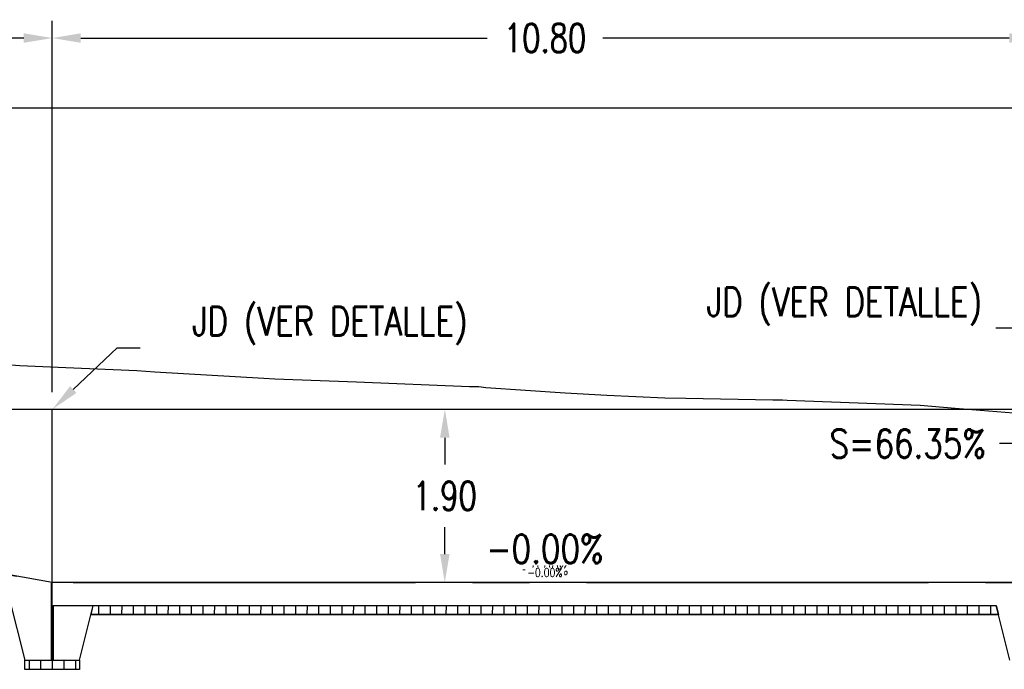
# Model space of a CAD drawing. Header units: metres. Extents: x 719936 to 720643, y 9143565 to 9144018.
# Tile 30 of 56: x 720523 to 720533, y 9143911 to 9143918. Entities that reach past the tile are written whole.
import ezdxf
from ezdxf import colors
from ezdxf.entities.mleader import LeaderData, LeaderLine
from ezdxf.math import Vec2, Vec3

# ---------------------------------------------------------------- set-up
doc = ezdxf.new("R2010")
doc.units = ezdxf.units.M
doc.linetypes.add('CENTER2', pattern=[1.125, 0.75, -0.125, 0.125, -0.125])
doc.linetypes.add('CONTINUO', pattern=[0])
for name, color, linetype in [('-01-C-DESCOLMA', 5, 'CENTER2'), ('01_CIVI_322_PF_GRID', 8, 'Continuous'), ('_ESTRUC-PARED-PLANTA', 2, 'Continuous'), ('_ESTRUCTURA', 1, 'Continuous'), ('AecObjExplode_PLANTA RAPIDA_Vport_1ECE', 7, 'Continuous'), ('AecObjExplode_PLANTA RAPIDA_Vport_1ED3', 7, 'Continuous'), ('AecObjExplode_PLANTA RAPIDA_Vport_1ED7', 7, 'Continuous'), ('AecObjExplode_PLANTA RAPIDA_Vport_220C', 7, 'Continuous'), ('AecObjExplode_PLANTA RAPIDA_Vport_22C7', 7, 'Continuous'), ('AecObjExplode_PLANTA RAPIDA_Vport_22CB', 7, 'Continuous'), ('AecObjExplode_PLANTA RAPIDA_Vport_22E2', 7, 'Continuous'), ('AecObjExplode_PLANTA RAPIDA_Vport_22EB', 7, 'Continuous'), ('AecObjExplode_PLANTA RAPIDA_Vport_2460', 7, 'Continuous'), ('AecObjExplode_PLANTA RAPIDA_Vport_2496', 7, 'Continuous'), ('AIR.A3-TN', 32, 'Continuous'), ('AIR.A3_NOTAS', 7, 'Continuous'), ('C-Borde de Camino', 2, 'Continuous'), ('Layer1 (.05)', 8, 'Continuous'), ('Layer2 (.10)', 1, 'Continuous')]:
    doc.layers.add(name, color=color, linetype=linetype)
doc.styles.add('AIR-Simplex.(0.80)', font='simplex.shx', dxfattribs={"width": 0.8})
doc.styles.add('SIMPLEX', font='simplex.shx', dxfattribs={"width": 0.75})
doc.dimstyles.new('ART -250-A3-horiz', dxfattribs={"dimscale": 0.25, "dimtxt": 1.25, "dimasz": 1.25, "dimexe": 0.75, "dimexo": 0.75, "dimgap": 0.75, "dimtad": 0, "dimtih": 1, "dimtoh": 1, "dimzin": 1, "dimdsep": 46, "dimtxsty": 'SIMPLEX', "dimcen": 0.75, "dimdle": 1.5, "dimclrd": 1, "dimclre": 1, "dimclrt": 7, "dimadec": 0, "dimazin": 0, "dimtfac": 1, "dimtofl": 0, "dimtmove": 2, "dimatfit": 3, "dimfxl": 1.5, "dimtolj": 1, "dimtzin": 1, "dimarcsym": 0})

# ---------------------------------------------------------------- blocks, each defined once
blk = doc.blocks.new('*D45')
at = {"layer": '_ESTRUC-PARED-PLANTA', "color": 1, "lineweight": -2, "transparency": 16777216}
for p, q in [((720527.244, 9143913.602), (720527.244, 9143913.308)), ((720527.244, 9143912.327), (720527.244, 9143912.621))]:
    blk.add_line(p, q, dxfattribs=at)
at = {"layer": '_ESTRUC-PARED-PLANTA', "color": 1, "transparency": 16777216}
for points in [[(720527.192, 9143913.602), (720527.297, 9143913.602), (720527.245, 9143913.915)], [(720527.192, 9143912.327), (720527.296, 9143912.327), (720527.244, 9143912.015)]]:
    blk.add_solid(points, dxfattribs=at)
at = {"layer": 'Defpoints', "color": 0, "transparency": 16777216}
for p in [(720527.245, 9143913.915), (720527.245, 9143913.915), (720527.244, 9143912.015)]:
    blk.add_point(p, dxfattribs=at)
at = {"layer": '_ESTRUC-PARED-PLANTA', "color": 7, "transparency": 16777216, "insert": (720527.244, 9143912.965), "char_height": 0.3125, "attachment_point": 5, "style": 'SIMPLEX'}
blk.add_mtext('\\A1;1.90', dxfattribs=at)
blk = doc.blocks.new('*D799')
at = {"layer": 'Defpoints', "color": 0, "transparency": 16777216}
for p in [(720533.745, 9143917.98), (720522.941, 9143913.915), (720533.745, 9143913.915, 291.332)]:
    blk.add_point(p, dxfattribs=at)
at = {"layer": 'Layer2 (.10)', "color": 1, "lineweight": -2, "transparency": 16777216}
for p, q in [((720522.941, 9143914.102), (720522.941, 9143918.168)), ((720533.745, 9143914.102), (720533.745, 9143918.168)), ((720523.253, 9143917.98), (720527.709, 9143917.98)), ((720533.433, 9143917.98), (720528.977, 9143917.98))]:
    blk.add_line(p, q, dxfattribs=at)
at = {"layer": 'Layer2 (.10)', "color": 1, "transparency": 16777216}
for points in [[(720523.253, 9143918.032), (720523.253, 9143917.928), (720522.941, 9143917.98)], [(720533.433, 9143918.032), (720533.433, 9143917.928), (720533.745, 9143917.98)]]:
    blk.add_solid(points, dxfattribs=at)
at = {"layer": 'Layer2 (.10)', "color": 7, "transparency": 16777216, "insert": (720528.343, 9143917.98), "char_height": 0.3125, "attachment_point": 5, "style": 'SIMPLEX'}
blk.add_mtext('\\A1;10.80', dxfattribs=at)
blk = doc.blocks.new('*D948')
at = {"layer": 'Defpoints', "color": 0, "transparency": 16777216}
for p in [(720522.941, 9143917.98), (720516.661, 9143914.657), (720522.941, 9143913.915)]:
    blk.add_point(p, dxfattribs=at)
at = {"layer": 'Layer2 (.10)', "color": 1, "lineweight": -2, "transparency": 16777216}
for p, q in [((720516.661, 9143914.844), (720516.661, 9143918.168)), ((720522.941, 9143914.102), (720522.941, 9143918.168)), ((720516.973, 9143917.98), (720519.256, 9143917.98)), ((720522.628, 9143917.98), (720520.345, 9143917.98))]:
    blk.add_line(p, q, dxfattribs=at)
at = {"layer": 'Layer2 (.10)', "color": 1, "transparency": 16777216}
for points in [[(720516.973, 9143918.032), (720516.973, 9143917.928), (720516.661, 9143917.98)], [(720522.628, 9143918.032), (720522.628, 9143917.928), (720522.941, 9143917.98)]]:
    blk.add_solid(points, dxfattribs=at)
at = {"layer": 'Layer2 (.10)', "color": 7, "transparency": 16777216, "insert": (720519.801, 9143917.98), "char_height": 0.3125, "attachment_point": 5, "style": 'SIMPLEX'}
blk.add_mtext('\\A1;6.28', dxfattribs=at)
blk = doc.blocks.new('AecObjExplode_PLANTA RAPIDA_Vport_1ECE')
at = {"layer": '-01-C-DESCOLMA', "color": 5, "linetype": 'CENTER2', "lineweight": 30, "ltscale": 5, "flags": 128}
blk.add_lwpolyline([(720495.244, 9143914.384), (720505.244, 9143914.239), (720510.694, 9143914.215), (720522.941, 9143912.014), (720533.741, 9143912.014), (720535.244, 9143913.015), (720540.244, 9143912.964), (720543.244, 9143912.865)], dxfattribs=at)
at = {"layer": '01_CIVI_322_PF_GRID', "color": 7, "linetype": 'Continuous', "lineweight": -3}
blk.add_line((720495.244, 9143917.215), (720545.244, 9143917.215), dxfattribs=at)
at = {"layer": 'AIR.A3-TN', "color": 32, "linetype": 'Continuous', "lineweight": -3, "ltscale": 5, "flags": 128}
blk.add_lwpolyline([(720522.115, 9143914.43), (720522.585, 9143914.392), (720523.089, 9143914.371), (720523.869, 9143914.338), (720524.066, 9143914.324), (720525.26, 9143914.253), (720525.38, 9143914.246), (720526.277, 9143914.212), (720527.514, 9143914.164), (720527.618, 9143914.162), (720527.694, 9143914.153), (720528.562, 9143914.094), (720529.02, 9143914.066), (720529.656, 9143914.037), (720529.885, 9143914.035), (720530.839, 9143914.015), (720530.945, 9143914.015), (720530.997, 9143914.013), (720532.455, 9143913.959), (720532.839, 9143913.927), (720533.57, 9143913.866)], dxfattribs=at)
at = {"layer": 'AIR.A3_NOTAS', "color": 7, "linetype": 'Continuous', "lineweight": -3, "insert": (720528.341, 9143912.227), "char_height": 0.3125, "width": 1.37071, "attachment_point": 8, "rotation": 359.9999, "style": 'AIR-Simplex.(0.80)', "bg_fill": 3, "box_fill_scale": 1.08, "bg_fill_color": 256, "bg_fill_true_color": 13158600, "bg_fill_transparency": 0}
blk.add_mtext('-0.00%', dxfattribs=at)
blk.add_mtext('-0.00%', dxfattribs=at)
blk = doc.blocks.new('AecObjExplode_PLANTA RAPIDA_Vport_1ED3')
at = {"layer": '-01-C-DESCOLMA', "color": 5, "linetype": 'CENTER2', "lineweight": 30, "ltscale": 5, "flags": 128}
blk.add_lwpolyline([(720495.244, 9143914.384), (720505.244, 9143914.239), (720510.694, 9143914.215), (720522.941, 9143912.014), (720533.741, 9143912.014), (720535.244, 9143913.015), (720540.244, 9143912.964), (720543.244, 9143912.865)], dxfattribs=at)
at = {"layer": '01_CIVI_322_PF_GRID', "color": 7, "linetype": 'Continuous', "lineweight": -3}
blk.add_line((720495.244, 9143917.215), (720545.244, 9143917.215), dxfattribs=at)
at = {"layer": 'AIR.A3-TN', "color": 32, "linetype": 'Continuous', "lineweight": -3, "ltscale": 5, "flags": 128}
blk.add_lwpolyline([(720522.115, 9143914.43), (720522.585, 9143914.392), (720523.089, 9143914.371), (720523.869, 9143914.338), (720524.066, 9143914.324), (720525.26, 9143914.253), (720525.38, 9143914.246), (720526.277, 9143914.212), (720527.514, 9143914.164), (720527.618, 9143914.162), (720527.694, 9143914.153), (720528.562, 9143914.094), (720529.02, 9143914.066), (720529.656, 9143914.037), (720529.885, 9143914.035), (720530.839, 9143914.015), (720530.945, 9143914.015), (720530.997, 9143914.013), (720532.455, 9143913.959), (720532.839, 9143913.927), (720533.57, 9143913.866)], dxfattribs=at)
at = {"layer": 'AIR.A3_NOTAS', "color": 7, "linetype": 'Continuous', "lineweight": -3, "insert": (720528.341, 9143912.099), "char_height": 0.125, "width": 0.54829, "attachment_point": 8, "rotation": 359.9999, "style": 'AIR-Simplex.(0.80)', "bg_fill": 3, "box_fill_scale": 1.08, "bg_fill_color": 256, "bg_fill_true_color": 13158600, "bg_fill_transparency": 0}
blk.add_mtext('-0.00%', dxfattribs=at)
blk.add_mtext('-0.00%', dxfattribs=at)
blk = doc.blocks.new('AecObjExplode_PLANTA RAPIDA_Vport_1ED7')
at = {"layer": '-01-C-DESCOLMA', "color": 5, "linetype": 'CENTER2', "lineweight": 30, "ltscale": 5, "flags": 128}
blk.add_lwpolyline([(720495.244, 9143914.384), (720505.244, 9143914.239), (720510.694, 9143914.215), (720522.941, 9143912.014), (720533.741, 9143912.014), (720535.244, 9143913.015), (720540.244, 9143912.964), (720543.244, 9143912.865)], dxfattribs=at)
at = {"layer": '01_CIVI_322_PF_GRID', "color": 7, "linetype": 'Continuous', "lineweight": -3}
blk.add_line((720495.244, 9143917.215), (720545.244, 9143917.215), dxfattribs=at)
at = {"layer": 'AIR.A3-TN', "color": 32, "linetype": 'Continuous', "lineweight": -3, "ltscale": 5, "flags": 128}
blk.add_lwpolyline([(720522.115, 9143914.43), (720522.585, 9143914.392), (720523.089, 9143914.371), (720523.869, 9143914.338), (720524.066, 9143914.324), (720525.26, 9143914.253), (720525.38, 9143914.246), (720526.277, 9143914.212), (720527.514, 9143914.164), (720527.618, 9143914.162), (720527.694, 9143914.153), (720528.562, 9143914.094), (720529.02, 9143914.066), (720529.656, 9143914.037), (720529.885, 9143914.035), (720530.839, 9143914.015), (720530.945, 9143914.015), (720530.997, 9143914.013), (720532.455, 9143913.959), (720532.839, 9143913.927), (720533.57, 9143913.866)], dxfattribs=at)
at = {"layer": 'AIR.A3_NOTAS', "color": 7, "linetype": 'Continuous', "lineweight": -3, "insert": (720528.341, 9143912.099), "char_height": 0.125, "width": 0.54829, "attachment_point": 8, "rotation": 359.9999, "style": 'AIR-Simplex.(0.80)', "bg_fill": 3, "box_fill_scale": 1.08, "bg_fill_color": 256, "bg_fill_true_color": 13158600, "bg_fill_transparency": 0}
blk.add_mtext('-0.00%', dxfattribs=at)
blk.add_mtext('-0.00%', dxfattribs=at)
blk = doc.blocks.new('AecObjExplode_PLANTA RAPIDA_Vport_220C')
at = {"layer": '-01-C-DESCOLMA', "color": 5, "linetype": 'CENTER2', "lineweight": 30, "ltscale": 5, "flags": 128}
blk.add_lwpolyline([(720495.244, 9143914.384), (720505.244, 9143914.239), (720510.694, 9143914.215), (720522.941, 9143912.014), (720533.741, 9143912.014), (720535.244, 9143913.015), (720540.244, 9143912.964), (720543.244, 9143912.865)], dxfattribs=at)
at = {"layer": '01_CIVI_322_PF_GRID', "color": 7, "linetype": 'Continuous', "lineweight": -3}
blk.add_line((720495.244, 9143917.215), (720545.244, 9143917.215), dxfattribs=at)
at = {"layer": 'AIR.A3-TN', "color": 32, "linetype": 'Continuous', "lineweight": -3, "ltscale": 5, "flags": 128}
blk.add_lwpolyline([(720522.115, 9143914.43), (720522.585, 9143914.392), (720523.089, 9143914.371), (720523.869, 9143914.338), (720524.066, 9143914.324), (720525.26, 9143914.253), (720525.38, 9143914.246), (720526.277, 9143914.212), (720527.514, 9143914.164), (720527.618, 9143914.162), (720527.694, 9143914.153), (720528.562, 9143914.094), (720529.02, 9143914.066), (720529.656, 9143914.037), (720529.885, 9143914.035), (720530.839, 9143914.015), (720530.945, 9143914.015), (720530.997, 9143914.013), (720532.455, 9143913.959), (720532.839, 9143913.927), (720533.57, 9143913.866)], dxfattribs=at)
at = {"layer": 'AIR.A3_NOTAS', "color": 7, "linetype": 'Continuous', "lineweight": -3, "insert": (720528.341, 9143912.227), "char_height": 0.3125, "width": 1.37071, "attachment_point": 8, "rotation": 359.9999, "style": 'AIR-Simplex.(0.80)', "bg_fill": 3, "box_fill_scale": 1.08, "bg_fill_color": 256, "bg_fill_true_color": 13158600, "bg_fill_transparency": 0}
blk.add_mtext('-0.00%', dxfattribs=at)
blk.add_mtext('-0.00%', dxfattribs=at)
blk = doc.blocks.new('AecObjExplode_PLANTA RAPIDA_Vport_22C7')
at = {"layer": '-01-C-DESCOLMA', "color": 5, "linetype": 'CENTER2', "lineweight": 30, "ltscale": 5, "flags": 128}
blk.add_lwpolyline([(720495.244, 9143914.384), (720505.244, 9143914.239), (720510.694, 9143914.215), (720522.941, 9143912.014), (720533.741, 9143912.014), (720535.244, 9143913.015), (720540.244, 9143912.964), (720543.244, 9143912.865)], dxfattribs=at)
at = {"layer": '01_CIVI_322_PF_GRID', "color": 7, "linetype": 'Continuous', "lineweight": -3}
blk.add_line((720495.244, 9143917.215), (720545.244, 9143917.215), dxfattribs=at)
at = {"layer": 'AIR.A3-TN', "color": 32, "linetype": 'Continuous', "lineweight": -3, "ltscale": 5, "flags": 128}
blk.add_lwpolyline([(720522.115, 9143914.43), (720522.585, 9143914.392), (720523.089, 9143914.371), (720523.869, 9143914.338), (720524.066, 9143914.324), (720525.26, 9143914.253), (720525.38, 9143914.246), (720526.277, 9143914.212), (720527.514, 9143914.164), (720527.618, 9143914.162), (720527.694, 9143914.153), (720528.562, 9143914.094), (720529.02, 9143914.066), (720529.656, 9143914.037), (720529.885, 9143914.035), (720530.839, 9143914.015), (720530.945, 9143914.015), (720530.997, 9143914.013), (720532.455, 9143913.959), (720532.839, 9143913.927), (720533.57, 9143913.866)], dxfattribs=at)
at = {"layer": 'AIR.A3_NOTAS', "color": 7, "linetype": 'Continuous', "lineweight": -3, "insert": (720528.341, 9143912.078), "char_height": 0.0938, "width": 0.41121, "attachment_point": 8, "rotation": 359.9999, "style": 'AIR-Simplex.(0.80)', "bg_fill": 3, "box_fill_scale": 1.08, "bg_fill_color": 256, "bg_fill_true_color": 13158600, "bg_fill_transparency": 0}
blk.add_mtext('-0.00%', dxfattribs=at)
blk.add_mtext('-0.00%', dxfattribs=at)
blk = doc.blocks.new('AecObjExplode_PLANTA RAPIDA_Vport_22CB')
at = {"layer": '-01-C-DESCOLMA', "color": 5, "linetype": 'CENTER2', "lineweight": 30, "ltscale": 5, "flags": 128}
blk.add_lwpolyline([(720495.244, 9143914.384), (720505.244, 9143914.239), (720510.694, 9143914.215), (720522.941, 9143912.014), (720533.741, 9143912.014), (720535.244, 9143913.015), (720540.244, 9143912.964), (720543.244, 9143912.865)], dxfattribs=at)
at = {"layer": '01_CIVI_322_PF_GRID', "color": 7, "linetype": 'Continuous', "lineweight": -3}
blk.add_line((720495.244, 9143917.215), (720545.244, 9143917.215), dxfattribs=at)
at = {"layer": 'AIR.A3-TN', "color": 32, "linetype": 'Continuous', "lineweight": -3, "ltscale": 5, "flags": 128}
blk.add_lwpolyline([(720522.115, 9143914.43), (720522.585, 9143914.392), (720523.089, 9143914.371), (720523.869, 9143914.338), (720524.066, 9143914.324), (720525.26, 9143914.253), (720525.38, 9143914.246), (720526.277, 9143914.212), (720527.514, 9143914.164), (720527.618, 9143914.162), (720527.694, 9143914.153), (720528.562, 9143914.094), (720529.02, 9143914.066), (720529.656, 9143914.037), (720529.885, 9143914.035), (720530.839, 9143914.015), (720530.945, 9143914.015), (720530.997, 9143914.013), (720532.455, 9143913.959), (720532.839, 9143913.927), (720533.57, 9143913.866)], dxfattribs=at)
at = {"layer": 'AIR.A3_NOTAS', "color": 7, "linetype": 'Continuous', "lineweight": -3, "insert": (720528.341, 9143912.078), "char_height": 0.0938, "width": 0.41121, "attachment_point": 8, "rotation": 359.9999, "style": 'AIR-Simplex.(0.80)', "bg_fill": 3, "box_fill_scale": 1.08, "bg_fill_color": 256, "bg_fill_true_color": 13158600, "bg_fill_transparency": 0}
blk.add_mtext('-0.00%', dxfattribs=at)
blk.add_mtext('-0.00%', dxfattribs=at)
blk = doc.blocks.new('AecObjExplode_PLANTA RAPIDA_Vport_22E2')
at = {"layer": '-01-C-DESCOLMA', "color": 5, "linetype": 'CENTER2', "lineweight": 30, "ltscale": 5, "flags": 128}
blk.add_lwpolyline([(720495.244, 9143914.384), (720505.244, 9143914.239), (720510.694, 9143914.215), (720522.941, 9143912.014), (720533.741, 9143912.014), (720535.244, 9143913.015), (720540.244, 9143912.964), (720543.244, 9143912.865)], dxfattribs=at)
at = {"layer": '01_CIVI_322_PF_GRID', "color": 7, "linetype": 'Continuous', "lineweight": -3}
blk.add_line((720495.244, 9143917.215), (720545.244, 9143917.215), dxfattribs=at)
at = {"layer": 'AIR.A3-TN', "color": 32, "linetype": 'Continuous', "lineweight": -3, "ltscale": 5, "flags": 128}
blk.add_lwpolyline([(720522.115, 9143914.43), (720522.585, 9143914.392), (720523.089, 9143914.371), (720523.869, 9143914.338), (720524.066, 9143914.324), (720525.26, 9143914.253), (720525.38, 9143914.246), (720526.277, 9143914.212), (720527.514, 9143914.164), (720527.618, 9143914.162), (720527.694, 9143914.153), (720528.562, 9143914.094), (720529.02, 9143914.066), (720529.656, 9143914.037), (720529.885, 9143914.035), (720530.839, 9143914.015), (720530.945, 9143914.015), (720530.997, 9143914.013), (720532.455, 9143913.959), (720532.839, 9143913.927), (720533.57, 9143913.866)], dxfattribs=at)
at = {"layer": 'AIR.A3_NOTAS', "color": 7, "linetype": 'Continuous', "lineweight": -3, "insert": (720528.341, 9143912.078), "char_height": 0.0938, "width": 0.41121, "attachment_point": 8, "rotation": 359.9999, "style": 'AIR-Simplex.(0.80)', "bg_fill": 3, "box_fill_scale": 1.08, "bg_fill_color": 256, "bg_fill_true_color": 13158600, "bg_fill_transparency": 0}
blk.add_mtext('-0.00%', dxfattribs=at)
blk.add_mtext('-0.00%', dxfattribs=at)
blk = doc.blocks.new('AecObjExplode_PLANTA RAPIDA_Vport_22EB')
at = {"layer": '-01-C-DESCOLMA', "color": 5, "linetype": 'CENTER2', "lineweight": 30, "ltscale": 5, "flags": 128}
blk.add_lwpolyline([(720495.244, 9143914.384), (720505.244, 9143914.239), (720510.694, 9143914.215), (720522.941, 9143912.014), (720533.741, 9143912.014), (720535.244, 9143913.015), (720540.244, 9143912.964), (720543.244, 9143912.865)], dxfattribs=at)
at = {"layer": '01_CIVI_322_PF_GRID', "color": 7, "linetype": 'Continuous', "lineweight": -3}
blk.add_line((720495.244, 9143917.215), (720545.244, 9143917.215), dxfattribs=at)
at = {"layer": 'AIR.A3-TN', "color": 32, "linetype": 'Continuous', "lineweight": -3, "ltscale": 5, "flags": 128}
blk.add_lwpolyline([(720522.115, 9143914.43), (720522.585, 9143914.392), (720523.089, 9143914.371), (720523.869, 9143914.338), (720524.066, 9143914.324), (720525.26, 9143914.253), (720525.38, 9143914.246), (720526.277, 9143914.212), (720527.514, 9143914.164), (720527.618, 9143914.162), (720527.694, 9143914.153), (720528.562, 9143914.094), (720529.02, 9143914.066), (720529.656, 9143914.037), (720529.885, 9143914.035), (720530.839, 9143914.015), (720530.945, 9143914.015), (720530.997, 9143914.013), (720532.455, 9143913.959), (720532.839, 9143913.927), (720533.57, 9143913.866)], dxfattribs=at)
at = {"layer": 'AIR.A3_NOTAS', "color": 7, "linetype": 'Continuous', "lineweight": -3, "insert": (720528.341, 9143912.078), "char_height": 0.0938, "width": 0.41121, "attachment_point": 8, "rotation": 359.9999, "style": 'AIR-Simplex.(0.80)', "bg_fill": 3, "box_fill_scale": 1.08, "bg_fill_color": 256, "bg_fill_true_color": 13158600, "bg_fill_transparency": 0}
blk.add_mtext('-0.00%', dxfattribs=at)
blk.add_mtext('-0.00%', dxfattribs=at)
blk = doc.blocks.new('AecObjExplode_PLANTA RAPIDA_Vport_2460')
at = {"layer": '-01-C-DESCOLMA', "color": 5, "linetype": 'CENTER2', "lineweight": 30, "ltscale": 5, "flags": 128}
blk.add_lwpolyline([(720495.244, 9143914.384), (720505.244, 9143914.239), (720510.694, 9143914.215), (720522.941, 9143912.014), (720533.741, 9143912.014), (720535.244, 9143913.015), (720540.244, 9143912.964), (720543.244, 9143912.865)], dxfattribs=at)
at = {"layer": '01_CIVI_322_PF_GRID', "color": 7, "linetype": 'Continuous', "lineweight": -3}
blk.add_line((720495.244, 9143917.215), (720545.244, 9143917.215), dxfattribs=at)
at = {"layer": 'AIR.A3-TN', "color": 32, "linetype": 'Continuous', "lineweight": -3, "ltscale": 5, "flags": 128}
blk.add_lwpolyline([(720522.115, 9143914.43), (720522.585, 9143914.392), (720523.089, 9143914.371), (720523.869, 9143914.338), (720524.066, 9143914.324), (720525.26, 9143914.253), (720525.38, 9143914.246), (720526.277, 9143914.212), (720527.514, 9143914.164), (720527.618, 9143914.162), (720527.694, 9143914.153), (720528.562, 9143914.094), (720529.02, 9143914.066), (720529.656, 9143914.037), (720529.885, 9143914.035), (720530.839, 9143914.015), (720530.945, 9143914.015), (720530.997, 9143914.013), (720532.455, 9143913.959), (720532.839, 9143913.927), (720533.57, 9143913.866)], dxfattribs=at)
at = {"layer": 'AIR.A3_NOTAS', "color": 7, "linetype": 'Continuous', "lineweight": -3, "insert": (720528.341, 9143912.078), "char_height": 0.0937, "width": 0.41121, "attachment_point": 8, "rotation": 359.9999, "style": 'AIR-Simplex.(0.80)', "bg_fill": 3, "box_fill_scale": 1.08, "bg_fill_color": 256, "bg_fill_true_color": 13158600, "bg_fill_transparency": 0}
blk.add_mtext('-0.00%', dxfattribs=at)
blk.add_mtext('-0.00%', dxfattribs=at)
blk = doc.blocks.new('AecObjExplode_PLANTA RAPIDA_Vport_2496')
at = {"layer": '-01-C-DESCOLMA', "color": 5, "linetype": 'CENTER2', "lineweight": 30, "ltscale": 5, "flags": 128}
blk.add_lwpolyline([(720495.244, 9143914.384), (720505.244, 9143914.239), (720510.694, 9143914.215), (720522.941, 9143912.014), (720533.741, 9143912.014), (720535.244, 9143913.015), (720540.244, 9143912.964), (720543.244, 9143912.865)], dxfattribs=at)
at = {"layer": '01_CIVI_322_PF_GRID', "color": 7, "linetype": 'Continuous', "lineweight": -3}
blk.add_line((720495.244, 9143917.215), (720545.244, 9143917.215), dxfattribs=at)
at = {"layer": 'AIR.A3-TN', "color": 32, "linetype": 'Continuous', "lineweight": -3, "ltscale": 5, "flags": 128}
blk.add_lwpolyline([(720522.115, 9143914.43), (720522.585, 9143914.392), (720523.089, 9143914.371), (720523.869, 9143914.338), (720524.066, 9143914.324), (720525.26, 9143914.253), (720525.38, 9143914.246), (720526.277, 9143914.212), (720527.514, 9143914.164), (720527.618, 9143914.162), (720527.694, 9143914.153), (720528.562, 9143914.094), (720529.02, 9143914.066), (720529.656, 9143914.037), (720529.885, 9143914.035), (720530.839, 9143914.015), (720530.945, 9143914.015), (720530.997, 9143914.013), (720532.455, 9143913.959), (720532.839, 9143913.927), (720533.57, 9143913.866)], dxfattribs=at)
at = {"layer": 'AIR.A3_NOTAS', "color": 7, "linetype": 'Continuous', "lineweight": -3, "insert": (720528.341, 9143912.078), "char_height": 0.0938, "width": 0.41121, "attachment_point": 8, "rotation": 359.9999, "style": 'AIR-Simplex.(0.80)', "bg_fill": 3, "box_fill_scale": 1.08, "bg_fill_color": 256, "bg_fill_true_color": 13158600, "bg_fill_transparency": 0}
blk.add_mtext('-0.00%', dxfattribs=at)
blk.add_mtext('-0.00%', dxfattribs=at)

msp = doc.modelspace()

# ---------------------------------------------------------------- hatches: boundary and pattern name
at = {"layer": 'Layer1 (.05)', "ltscale": 10}
h = msp.add_hatch(dxfattribs=at)
h.set_pattern_fill('ANSI31', color=256, scale=0.04, angle=45)
h.paths.add_polyline_path([(720523.366, 9143911.664), (720523.391, 9143911.764), (720533.29, 9143911.765), (720533.315, 9143911.664)])
h = msp.add_hatch(dxfattribs=at)
h.set_pattern_fill('ANSI31', color=256, scale=0.04, angle=45)
h.paths.add_polyline_path([(720522.641, 9143911.164), (720523.241, 9143911.164), (720523.241, 9143911.064), (720522.641, 9143911.064)])

# ---------------------------------------------------------------- linework, layer by layer
at = {"layer": '_ESTRUCTURA'}
for p, q in [((720522.951, 9143911.764), (720522.951, 9143911.164)), ((720523.241, 9143911.164), (720523.391, 9143911.764)), ((720533.44, 9143911.164), (720533.29, 9143911.764)), ((720522.951, 9143911.164), (720523.241, 9143911.164))]:
    msp.add_line(p, q, dxfattribs=at)
for points in [[(720535.244, 9143913.015), (720533.741, 9143912.015), (720522.941, 9143912.014), (720510.694, 9143914.215), (720505.244, 9143914.239), (720505.244, 9143913.989), (720505.244, 9143913.389), (720505.494, 9143913.389), (720505.494, 9143913.988), (720510.222, 9143913.967), (720510.372, 9143913.365), (720510.662, 9143913.365), (720510.662, 9143914.215)], [(720520.846, 9143913.915), (720535.244, 9143913.915), (720540.244, 9143913.215)], [(720517.09, 9143912.811), (720522.47, 9143911.845), (720522.641, 9143911.164), (720522.931, 9143911.164), (720522.931, 9143912.008)]]:
    msp.add_lwpolyline(points, dxfattribs=at)
at = {"layer": 'AIR.A3-TN', "color": 32, "linetype": 'Continuous', "lineweight": -3, "ltscale": 5, "flags": 128}
msp.add_lwpolyline([(720522.115, 9143914.43), (720522.585, 9143914.392), (720523.089, 9143914.371), (720523.869, 9143914.338), (720524.066, 9143914.324), (720525.26, 9143914.253), (720525.38, 9143914.246), (720526.277, 9143914.212), (720527.514, 9143914.164), (720527.618, 9143914.162), (720527.694, 9143914.153), (720528.562, 9143914.094), (720529.02, 9143914.066), (720529.656, 9143914.037), (720529.885, 9143914.035), (720530.839, 9143914.015), (720530.945, 9143914.015), (720530.997, 9143914.013), (720532.455, 9143913.959), (720532.839, 9143913.927), (720533.57, 9143913.866)], dxfattribs=at)
at = {"layer": 'C-Borde de Camino', "color": 1, "linetype": 'CONTINUO', "lineweight": -3, "ltscale": 2}
for p, q in [((720522.951, 9143911.764), (720523.391, 9143911.764)), ((720523.383, 9143911.764), (720533.29, 9143911.764))]:
    msp.add_line(p, q, dxfattribs=at)
at = {"layer": 'Layer1 (.05)', "linetype": 'ByBlock', "ltscale": 10}
msp.add_lwpolyline([(720523.366, 9143911.664), (720523.391, 9143911.764), (720533.29, 9143911.765), (720533.315, 9143911.664), (720523.366, 9143911.664)], dxfattribs=at)
at = {"layer": 'Layer1 (.05)', "ltscale": 10}
msp.add_lwpolyline([(720523.366, 9143911.664), (720533.315, 9143911.664)], dxfattribs=at)
msp.add_lwpolyline([(720522.641, 9143911.164), (720523.241, 9143911.164), (720523.241, 9143911.064), (720522.641, 9143911.064)], close=True, dxfattribs=at)
at = {"layer": 'Layer2 (.10)', "flags": 128}
for points in [[(720522.941, 9143911.164), (720522.941, 9143913.915)], [(720522.931, 9143911.164), (720522.951, 9143911.164)]]:
    msp.add_lwpolyline(points, dxfattribs=at)

# ---------------------------------------------------------------- dimensions: what is measured, and where the dimension line sits
at = {"layer": '_ESTRUC-PARED-PLANTA'}
dim = msp.add_aligned_dim(p1=(720527.244, 9143912.015), p2=(720527.245, 9143913.915), distance=0, dimstyle='ART -250-A3-horiz', dxfattribs=at)
dim.commit()
dim.dimension.update_dxf_attribs({"geometry": '*D45', "text_midpoint": (720527.244, 9143912.965)})
at = {"layer": 'Layer2 (.10)'}
for base, p1, p2, picture, middle in [((720522.941, 9143917.98), (720516.661, 9143914.657), (720522.941, 9143913.915), '*D948', (720519.801, 9143917.98)), ((720533.745, 9143917.98), (720522.941, 9143913.915), (720533.745, 9143913.915, 291.332), '*D799', (720528.343, 9143917.98))]:
    dim = msp.add_linear_dim(base=base, p1=p1, p2=p2, dimstyle='ART -250-A3-horiz', dxfattribs=at)
    dim.commit()
    dim.dimension.update_dxf_attribs({"geometry": picture, "text_midpoint": middle})

# ---------------------------------------------------------------- leaders
at = {"layer": 'AIR.A3_NOTAS'}
ml = msp.add_multileader_mtext('Standard', dxfattribs=at)
ml.set_content('{\\C0;JD (VER DETALLE)\\P  }', color=256, style='AIR-Simplex.(0.80)')
ml.set_leader_properties(color=7, linetype='ByLayer', lineweight=-1)
ml.build(insert=Vec2(0, 0))
ml.multileader.update_dxf_attribs({"text_left_attachment_type": 2, "text_right_attachment_type": 2, "dogleg_length": 0.125, "arrow_head_size": 0.312})
ctx = ml.context
ctx.base_point, ctx.char_height, ctx.arrow_head_size, ctx.landing_gap_size, ctx.plane_origin = Vec3(720529.545, 9143914.8, 291.332), 0.3125, 0.312, 0.15, Vec3(720543.072, 9143927.197, 291.332)
ctx.left_attachment, ctx.right_attachment, ctx.text_align_type = 2, 2, 2
notes = []
notes.append((ctx, [(1, (1, 1, 0), (720533.536, 9143914.8, 291.332), (-1, 0), 0.25, [(0, [(720533.745, 9143913.915, 291.332)], 0, [])])]))
ctx.mtext.insert, ctx.mtext.alignment, ctx.mtext.flow_direction = Vec3(720533.136, 9143915.246, 291.332), 3, 5
ml = msp.add_multileader_mtext('Standard', dxfattribs=at)
ml.set_content('{\\C0;JD (VER DETALLE)\\P  }', color=256, style='AIR-Simplex.(0.80)')
ml.set_leader_properties(color=7, linetype='ByLayer', lineweight=-1)
ml.build(insert=Vec2(0, 0))
ml.multileader.update_dxf_attribs({"text_left_attachment_type": 2, "text_right_attachment_type": 2, "dogleg_length": 0.125, "arrow_head_size": 0.312})
ctx = ml.context
ctx.base_point, ctx.char_height, ctx.arrow_head_size, ctx.landing_gap_size, ctx.plane_origin = Vec3(720523.904, 9143914.587, 291.332), 0.3125, 0.312, 0.15, Vec3(720532.272, 9143926.985, 291.332)
ctx.left_attachment, ctx.right_attachment, ctx.text_align_type = 2, 2, 2
notes.append((ctx, [(0, (1, 1, 0), (720523.654, 9143914.587, 291.332), (1, 0), 0.25, [(0, [(720522.945, 9143913.915, 291.332)], 0, [])])]))
ctx.mtext.insert, ctx.mtext.alignment, ctx.mtext.flow_direction = Vec3(720527.495, 9143915.034, 291.332), 3, 5
ml = msp.add_multileader_mtext('Standard', dxfattribs=at)
ml.set_content('S=66.35%{\\C0; }', color=256, style='AIR-Simplex.(0.80)')
ml.set_leader_properties(color=7, linetype='ByLayer', lineweight=-1)
ml.build(insert=Vec2(0, 0))
ml.multileader.update_dxf_attribs({"text_left_attachment_type": 2, "text_right_attachment_type": 2, "dogleg_length": 0.125, "arrow_head_size": 0.312})
ctx = ml.context
ctx.base_point, ctx.char_height, ctx.arrow_head_size, ctx.landing_gap_size, ctx.plane_origin = Vec3(720531.192, 9143913.537, 291.332), 0.3125, 0.312, 0.15, Vec3(720543.072, 9143926.205, 291.332)
ctx.left_attachment, ctx.right_attachment, ctx.text_align_type = 2, 2, 2
notes.append((ctx, [(1, (1, 1, 0), (720533.576, 9143913.537, 291.332), (-1, 0), 0.25, [(0, [(720534.4, 9143912.923, 291.332)], 0, [])])]))
ctx.mtext.insert, ctx.mtext.alignment, ctx.mtext.flow_direction = Vec3(720533.176, 9143913.693, 291.332), 3, 5
for ctx, leaders in notes:
    for number, flags, end, landing, length, lines in leaders:
        leader = LeaderData()
        leader.index, (leader.has_last_leader_line, leader.has_dogleg_vector, leader.attachment_direction) = number, flags
        leader.last_leader_point, leader.dogleg_vector, leader.dogleg_length = Vec3(end), Vec3(landing), length
        for number, points, colour, breaks in lines:
            line = LeaderLine()
            line.index, line.vertices, line.color, line.breaks = number, Vec3.list(points), colors.encode_raw_color(colour), breaks
            leader.lines.append(line)
        ctx.leaders.append(leader)

# ---------------------------------------------------------------- next in the draw order: block references
at = {"layer": 'AecObjExplode_PLANTA RAPIDA_Vport_1ECE'}
msp.add_blockref('AecObjExplode_PLANTA RAPIDA_Vport_1ECE', (0, 0), dxfattribs=at)

# ---------------------------------------------------------------- next in the draw order: block references
at = {"layer": 'AecObjExplode_PLANTA RAPIDA_Vport_1ED3'}
msp.add_blockref('AecObjExplode_PLANTA RAPIDA_Vport_1ED3', (0, 0), dxfattribs=at)

# ---------------------------------------------------------------- next in the draw order: block references
at = {"layer": 'AecObjExplode_PLANTA RAPIDA_Vport_1ED7'}
msp.add_blockref('AecObjExplode_PLANTA RAPIDA_Vport_1ED7', (0, 0), dxfattribs=at)

# ---------------------------------------------------------------- next in the draw order: block references
at = {"layer": 'AecObjExplode_PLANTA RAPIDA_Vport_220C'}
msp.add_blockref('AecObjExplode_PLANTA RAPIDA_Vport_220C', (0, 0), dxfattribs=at)

# ---------------------------------------------------------------- next in the draw order: block references
at = {"layer": 'AecObjExplode_PLANTA RAPIDA_Vport_22C7'}
msp.add_blockref('AecObjExplode_PLANTA RAPIDA_Vport_22C7', (0, 0), dxfattribs=at)

# ---------------------------------------------------------------- next in the draw order: block references
at = {"layer": 'AecObjExplode_PLANTA RAPIDA_Vport_22CB'}
msp.add_blockref('AecObjExplode_PLANTA RAPIDA_Vport_22CB', (0, 0), dxfattribs=at)

# ---------------------------------------------------------------- next in the draw order: block references
at = {"layer": 'AecObjExplode_PLANTA RAPIDA_Vport_22E2'}
msp.add_blockref('AecObjExplode_PLANTA RAPIDA_Vport_22E2', (0, 0), dxfattribs=at)

# ---------------------------------------------------------------- next in the draw order: block references
at = {"layer": 'AecObjExplode_PLANTA RAPIDA_Vport_22EB'}
msp.add_blockref('AecObjExplode_PLANTA RAPIDA_Vport_22EB', (0, 0), dxfattribs=at)

# ---------------------------------------------------------------- next in the draw order: block references
at = {"layer": 'AecObjExplode_PLANTA RAPIDA_Vport_2460'}
msp.add_blockref('AecObjExplode_PLANTA RAPIDA_Vport_2460', (0, 0), dxfattribs=at)

# ---------------------------------------------------------------- next in the draw order: block references
at = {"layer": 'AecObjExplode_PLANTA RAPIDA_Vport_2496'}
msp.add_blockref('AecObjExplode_PLANTA RAPIDA_Vport_2496', (0, 0), dxfattribs=at)

doc.saveas('drawing.dxf')
